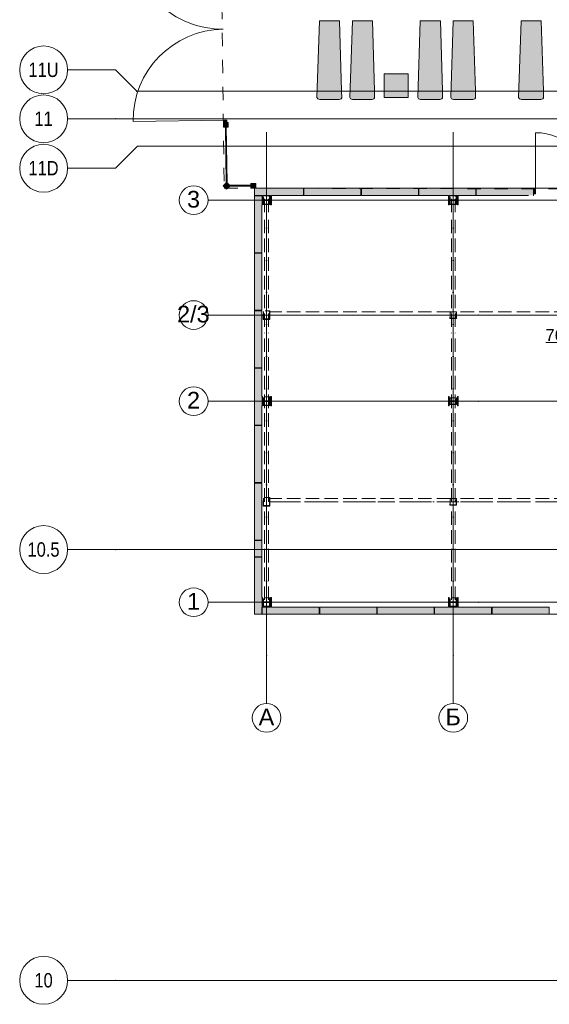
# Model space of a CAD drawing. Header units: millimetres. Extents: x -14761 to 157739, y -22400 to 107990.
# Tile 2 of 256: x -14761 to -3699, y 8500 to 29070. Entities that reach past the tile are written whole.
import ezdxf

# ---------------------------------------------------------------- set-up
doc = ezdxf.new("R2010")
doc.units = ezdxf.units.MM
doc.header["$MEASUREMENT"] = 0
for name, pattern in [('Wipeout_Contour', [1000, 0, -1000]), ('Невидимая', [391.222223, 282.222223, -109]), ('Штриховая', [564.444447, 282.222223, -282.222223]), ('Штрихпунктирная', [670.277762, 352.777767, -176.388884, 0, -141.111112])]:
    doc.linetypes.add(name, pattern=pattern)
for name, color, linetype in [('Интерьер - лежаки 2', 7, 'Continuous'), ('Местность - Забор', 7, 'Continuous'), ('УЛИЦА_Б15_наклонный прогон', 7, 'Continuous'), ('УЛИЦА_Б6', 7, 'Continuous'), ('УЛИЦА_ЗОНЫ', 7, 'Continuous'), ('УЛИЦА_Конструктив бани', 7, 'Continuous'), ('УЛИЦА_Стены бани', 7, 'Continuous'), ('УЛИЦА_Стойки стропильные', 7, 'Continuous'), ('УЛИЦА_Сэндвич-панели бани', 7, 'Continuous'), ('Элемент модели - Зоны уличных помещений', 7, 'Continuous'), ('Элемент Модели - Оси', 7, 'Continuous'), ('Элемент модели - Оси Улица Бани', 7, 'Continuous')]:
    doc.layers.add(name, color=color, linetype=linetype)
doc.styles.add('СГЕНЕРИР_СТИЛЬ_1', font='txt')
doc.styles.add('СГЕНЕРИР_СТИЛЬ_3', font='txt')

msp = doc.modelspace()

# ---------------------------------------------------------------- hatches: boundary and pattern name
at = {"layer": 'Интерьер - лежаки 2', "linetype": 'Continuous', "lineweight": 0, "true_color": 0xffffff}
for points in [[(-8037, 27585), (-8080, 29044), (-8500, 29044), (-8553, 27445), (-8536, 27419), (-8495, 27404), (-8090, 27404), (-8049, 27419), (-8035, 27440)], [(-7349, 27585), (-7392, 29044), (-7812, 29044), (-7866, 27445), (-7849, 27419), (-7807, 27404), (-7402, 27404), (-7362, 27419), (-7347, 27440)], [(-5930, 27585), (-5973, 29044), (-6393, 29044), (-6446, 27445), (-6430, 27419), (-6388, 27404), (-5983, 27404), (-5942, 27419), (-5928, 27440)], [(-5243, 27585), (-5286, 29044), (-5706, 29044), (-5759, 27445), (-5742, 27419), (-5700, 27404), (-5296, 27404), (-5255, 27419), (-5241, 27440)], [(-3823, 27585), (-3866, 29044), (-4286, 29044), (-4339, 27445), (-4322, 27419), (-4280, 27404), (-3876, 27404), (-3835, 27419), (-3821, 27440)], [(-6648, 27942), (-7148, 27942), (-7148, 27442), (-6648, 27442)]]:
    msp.add_hatch(color=7, dxfattribs=at).paths.add_polyline_path(points)
at = {"layer": 'УЛИЦА_Конструктив бани', "linetype": 'Continuous', "lineweight": 0, "true_color": 0x424b4b}
for points in [[(-9689, 25400), (-9704, 25400), (-9704, 25390), (-9704, 25200), (-9689, 25200), (-9689, 25292), (-9519, 25292), (-9519, 25200), (-9504, 25200), (-9504, 25400), (-9519, 25400), (-9519, 25307), (-9689, 25307)], [(-9704, 25400), (-9704, 25400), (-9689, 25400), (-9689, 25400)], [(-9519, 25400), (-9519, 25400), (-9504, 25400), (-9504, 25400)], [(-5804, 25200), (-5789, 25200), (-5789, 25292), (-5619, 25292), (-5619, 25200), (-5604, 25200), (-5604, 25400), (-5619, 25400), (-5619, 25307), (-5789, 25307), (-5789, 25400), (-5804, 25400)], [(-5804, 25400), (-5804, 25400), (-5789, 25400), (-5789, 25400)], [(-5619, 25400), (-5619, 25400), (-5604, 25400), (-5604, 25400)], [(-9689, 21200), (-9704, 21200), (-9704, 21000), (-9689, 21000), (-9689, 21092), (-9519, 21092), (-9519, 21000), (-9504, 21000), (-9504, 21200), (-9519, 21200), (-9519, 21107), (-9689, 21107)], [(-5604, 21000), (-5604, 21200), (-5619, 21200), (-5619, 21107), (-5789, 21107), (-5789, 21200), (-5804, 21200), (-5804, 21000), (-5789, 21000), (-5789, 21092), (-5619, 21092), (-5619, 21000)], [(-9704, 17000), (-9704, 16800), (-9694, 16800), (-9689, 16800), (-9689, 16892), (-9519, 16892), (-9519, 16800), (-9504, 16800), (-9504, 17000), (-9519, 17000), (-9519, 16907), (-9689, 16907), (-9689, 17000)], [(-5789, 17000), (-5804, 17000), (-5804, 16800), (-5789, 16800), (-5789, 16892), (-5619, 16892), (-5619, 16800), (-5604, 16800), (-5604, 17000), (-5619, 17000), (-5619, 16907), (-5789, 16907)]]:
    msp.add_hatch(color=139, dxfattribs=at).paths.add_polyline_path(points)
at = {"layer": 'УЛИЦА_Стены бани', "linetype": 'Continuous', "lineweight": 0, "true_color": 0x000000}
for points in [[(-4034, 25550), (-4034, 25530), (-4028, 25530), (-4028, 25550)], [(-4034, 25400), (-4028, 25400), (-4028, 25530), (-4034, 25530)]]:
    msp.add_hatch(color=18, dxfattribs=at).paths.add_polyline_path(points)
at = {"layer": 'УЛИЦА_Стены бани', "linetype": 'Continuous', "lineweight": 0, "true_color": 0x7f7f7f}
msp.add_hatch(color=8, dxfattribs=at).paths.add_polyline_path([(-4028, 25435), (-3988, 25435), (-3988, 25550), (-4028, 25550)])
at = {"layer": 'УЛИЦА_Сэндвич-панели бани', "linetype": 'Continuous', "lineweight": 0, "true_color": 0x000000}
for points in [[(-7634, 25550), (-8824, 25550), (-8824, 25530), (-7634, 25530)], [(-8824, 25400), (-7634, 25400), (-7634, 25530), (-8824, 25530)], [(-6434, 25550), (-7624, 25550), (-7624, 25530), (-6434, 25530)], [(-7624, 25400), (-6434, 25400), (-6434, 25530), (-7624, 25530)], [(-5234, 25550), (-6424, 25550), (-6424, 25530), (-5234, 25530)], [(-5234, 25530), (-6424, 25530), (-6424, 25400), (-5804, 25400), (-5804, 25400), (-5789, 25400), (-5789, 25400), (-5619, 25400), (-5619, 25400), (-5604, 25400), (-5604, 25400), (-5234, 25400)], [(-4034, 25550), (-5225, 25550), (-5225, 25530), (-4034, 25530)], [(-5225, 25400), (-4034, 25400), (-4034, 25530), (-5225, 25530)], [(-9854, 25390), (-9854, 24200), (-9834, 24200), (-9834, 25390)], [(-9704, 24200), (-9704, 25390), (-9834, 25390), (-9834, 24200)], [(-9854, 24190), (-9854, 23000), (-9834, 23000), (-9834, 24190)], [(-9704, 23000), (-9704, 24190), (-9834, 24190), (-9834, 23000)], [(-9854, 22990), (-9854, 21800), (-9834, 21800), (-9834, 22990)], [(-9704, 21800), (-9704, 22990), (-9834, 22990), (-9834, 21800)], [(-9854, 21790), (-9854, 20600), (-9834, 20600), (-9834, 21790)], [(-9704, 20600), (-9704, 21790), (-9834, 21790), (-9834, 20600)], [(-9854, 20590), (-9854, 19400), (-9834, 19400), (-9834, 20590)], [(-9704, 19400), (-9704, 20590), (-9834, 20590), (-9834, 19400)], [(-9854, 19390), (-9854, 18200), (-9834, 18200), (-9834, 19390)], [(-9704, 18200), (-9704, 19390), (-9834, 19390), (-9834, 18200)], [(-9854, 18190), (-9854, 17850), (-9834, 17850), (-9834, 18190)], [(-9704, 17850), (-9704, 18190), (-9834, 18190), (-9834, 17850)], [(-9854, 17840), (-9854, 16650), (-9834, 16650), (-9834, 17840)], [(-9704, 16650), (-9704, 17840), (-9834, 17840), (-9834, 16650)], [(-8504, 16800), (-9694, 16800), (-9694, 16670), (-8504, 16670)], [(-9694, 16650), (-8504, 16650), (-8504, 16670), (-9694, 16670)], [(-7304, 16800), (-8494, 16800), (-8494, 16670), (-7304, 16670)], [(-8494, 16650), (-7304, 16650), (-7304, 16670), (-8494, 16670)], [(-6104, 16800), (-7294, 16800), (-7294, 16670), (-6104, 16670)], [(-7294, 16650), (-6104, 16650), (-6104, 16670), (-7294, 16670)], [(-4904, 16800), (-6094, 16800), (-6094, 16670), (-4904, 16670)], [(-6094, 16650), (-4904, 16650), (-4904, 16670), (-6094, 16670)], [(-3704, 16800), (-4894, 16800), (-4894, 16670), (-3704, 16670)], [(-4894, 16650), (-3704, 16650), (-3704, 16670), (-4894, 16670)]]:
    msp.add_hatch(color=18, dxfattribs=at).paths.add_polyline_path(points)

# ---------------------------------------------------------------- linework, layer by layer
at = {"color": 7, "linetype": 'Continuous', "lineweight": 15, "flags": 128}
msp.add_lwpolyline([(-9854, 25550), (-9854, 16650), (32946, 16650), (32946, 23150), (28145, 23150), (28145, 25550)], close=True, dxfattribs=at)
at = {"layer": 'Интерьер - лежаки 2', "color": 7, "linetype": 'Continuous', "lineweight": 15}
for p, q in [((-6648, 27942), (-7148, 27942)), ((-7148, 27942), (-7148, 27442)), ((-6648, 27442), (-6648, 27942)), ((-7148, 27442), (-6648, 27442))]:
    msp.add_line(p, q, dxfattribs=at)
at = {"layer": 'Интерьер - лежаки 2', "color": 7, "linetype": 'Continuous', "lineweight": 15, "flags": 128}
for points in [[(-8037, 27585), (-8035, 27440), (-8049, 27419), (-8090, 27404), (-8495, 27404), (-8536, 27419), (-8553, 27445), (-8500, 29044), (-8080, 29044)], [(-7349, 27585), (-7347, 27440), (-7362, 27419), (-7402, 27404), (-7807, 27404), (-7849, 27419), (-7866, 27445), (-7812, 29044), (-7392, 29044)], [(-5930, 27585), (-5928, 27440), (-5942, 27419), (-5983, 27404), (-6388, 27404), (-6430, 27419), (-6446, 27445), (-6393, 29044), (-5973, 29044)], [(-5243, 27585), (-5241, 27440), (-5255, 27419), (-5296, 27404), (-5700, 27404), (-5742, 27419), (-5759, 27445), (-5706, 29044), (-5286, 29044)], [(-3823, 27585), (-3821, 27440), (-3835, 27419), (-3876, 27404), (-4280, 27404), (-4322, 27419), (-4339, 27445), (-4286, 29044), (-3866, 29044)]]:
    msp.add_lwpolyline(points, close=True, dxfattribs=at)
at = {"layer": 'Местность - Забор', "color": 7, "linetype": 'Continuous', "lineweight": 15}
msp.add_arc((-10534, 30778), 1905, 180.7157, 270.7157, dxfattribs=at)
at = {"layer": 'УЛИЦА_Б15_наклонный прогон', "color": 7, "linetype": 'Невидимая', "lineweight": 15}
for p, q in [((-9644, 25047), (-9644, 25390)), ((-9564, 25390), (-9644, 25390)), ((-9564, 25047), (-9564, 25390)), ((-5744, 25047), (-5744, 25390)), ((-5664, 25390), (-5744, 25390)), ((-5664, 25047), (-5664, 25390)), ((-9644, 22651), (-9644, 24921)), ((-9564, 22651), (-9564, 24921)), ((-5744, 22651), (-5744, 24921)), ((-5664, 22651), (-5664, 24921)), ((-9644, 19000), (-9644, 22526)), ((-9564, 19000), (-9564, 22526)), ((-5744, 19000), (-5744, 22526)), ((-5664, 19000), (-5664, 22526)), ((-9644, 16949), (-9644, 18874)), ((-9564, 16949), (-9564, 18874)), ((-5744, 16949), (-5744, 18874)), ((-5664, 16949), (-5664, 18874)), ((-9644, 16810), (-9644, 16824)), ((-9564, 16810), (-9644, 16810)), ((-9564, 16810), (-9564, 16824)), ((-5744, 16810), (-5744, 16824)), ((-5664, 16810), (-5744, 16810)), ((-5664, 16810), (-5664, 16824))]:
    msp.add_line(p, q, dxfattribs=at)
at = {"layer": 'УЛИЦА_Б15_наклонный прогон', "color": 7, "linetype": 'Штрихпунктирная', "lineweight": 15}
for p, q in [((-9604, 16810), (-9604, 25390)), ((-5704, 16810), (-5704, 25390))]:
    msp.add_line(p, q, dxfattribs=at)
at = {"layer": 'УЛИЦА_Б6', "color": 7, "linetype": 'Невидимая', "lineweight": 15}
for p, q in [((-5766, 22964), (-9534, 22964)), ((-9534, 22964), (-9534, 22900)), ((-5766, 22964), (-9534, 22964)), ((-9534, 22964), (-9534, 22900)), ((-5766, 22900), (-9534, 22900)), ((-5766, 22900), (-9534, 22900)), ((-966, 22964), (-5641, 22964)), ((-966, 22964), (-5641, 22964)), ((-966, 22900), (-5641, 22900)), ((-966, 22900), (-5641, 22900)), ((-5766, 19064), (-9534, 19064)), ((-9534, 19064), (-9534, 19000)), ((-5766, 19064), (-9534, 19064)), ((-9534, 19064), (-9534, 19000)), ((-5766, 19000), (-9534, 19000)), ((-5766, 19000), (-9534, 19000)), ((-966, 19064), (-5641, 19064)), ((-966, 19064), (-5641, 19064)), ((-966, 19000), (-5641, 19000)), ((-966, 19000), (-5641, 19000))]:
    msp.add_line(p, q, dxfattribs=at)
at = {"layer": 'УЛИЦА_Б6', "color": 7, "linetype": 'Штрихпунктирная', "lineweight": 15}
for p, q in [((32626, 22900), (-9534, 22900)), ((32626, 22900), (-9534, 22900)), ((32626, 19000), (-9534, 19000)), ((32626, 19000), (-9534, 19000))]:
    msp.add_line(p, q, dxfattribs=at)
at = {"layer": 'УЛИЦА_ЗОНЫ', "color": 7, "linetype": 'Continuous', "lineweight": 15}
msp.add_line((-3769, 22327), (-2468, 22327), dxfattribs=at)
at = {"layer": 'УЛИЦА_Конструктив бани', "color": 7, "linetype": 'Continuous', "lineweight": 15}
for p, q in [((-9604, 25380), (-9604, 25480)), ((-5704, 25380), (-5704, 25480)), ((-9684, 25300), (-9784, 25300)), ((-9604, 25220), (-9604, 25120)), ((-9524, 25300), (-9424, 25300)), ((-5784, 25300), (-5884, 25300)), ((-5704, 25220), (-5704, 25120)), ((-5624, 25300), (-5524, 25300)), ((-9604, 21180), (-9604, 21280)), ((-5704, 21180), (-5704, 21280)), ((-9684, 21100), (-9784, 21100)), ((-9604, 21020), (-9604, 20920)), ((-9524, 21100), (-9424, 21100)), ((-5784, 21100), (-5884, 21100)), ((-5704, 21020), (-5704, 20920)), ((-5624, 21100), (-5524, 21100)), ((-9604, 16980), (-9604, 17080)), ((-5704, 16980), (-5704, 17080)), ((-9684, 16900), (-9784, 16900)), ((-9524, 16900), (-9424, 16900)), ((-5784, 16900), (-5884, 16900)), ((-5624, 16900), (-5524, 16900)), ((-9604, 16820), (-9604, 16720)), ((-5704, 16820), (-5704, 16720))]:
    msp.add_line(p, q, dxfattribs=at)
at = {"layer": 'УЛИЦА_Конструктив бани', "color": 7, "linetype": 'Continuous', "lineweight": 15, "flags": 128}
for points in [[(-9704, 25400), (-9704, 25390)], [(-9704, 25200), (-9689, 25200), (-9689, 25292), (-9519, 25292), (-9519, 25200), (-9504, 25200), (-9504, 25400)], [(-9519, 25400), (-9519, 25307), (-9689, 25307), (-9689, 25400)], [(-5804, 25400), (-5804, 25200), (-5789, 25200), (-5789, 25292), (-5619, 25292), (-5619, 25200), (-5604, 25200), (-5604, 25400)], [(-5619, 25400), (-5619, 25307), (-5789, 25307), (-5789, 25400)], [(-9704, 21000), (-9689, 21000), (-9689, 21092), (-9519, 21092), (-9519, 21000), (-9504, 21000), (-9504, 21200), (-9519, 21200), (-9519, 21107), (-9689, 21107), (-9689, 21200), (-9704, 21200)], [(-9504, 16800), (-9504, 17000), (-9519, 17000), (-9519, 16907), (-9689, 16907), (-9689, 17000), (-9704, 17000)], [(-9689, 16800), (-9689, 16892), (-9519, 16892), (-9519, 16800)], [(-5604, 16800), (-5604, 17000), (-5619, 17000), (-5619, 16907), (-5789, 16907), (-5789, 17000), (-5804, 17000), (-5804, 16800)], [(-5789, 16800), (-5789, 16892), (-5619, 16892), (-5619, 16800)], [(-9704, 16800), (-9694, 16800)]]:
    msp.add_lwpolyline(points, dxfattribs=at)
msp.add_lwpolyline([(-5604, 21000), (-5604, 21200), (-5619, 21200), (-5619, 21107), (-5789, 21107), (-5789, 21200), (-5804, 21200), (-5804, 21000), (-5789, 21000), (-5789, 21092), (-5619, 21092), (-5619, 21000)], close=True, dxfattribs=at)
at = {"layer": 'УЛИЦА_Конструктив бани', "color": 7, "linetype": 'Continuous', "lineweight": 15}
for p in [(-9604, 25300), (-5704, 25300), (-9604, 21100), (-5704, 21100), (-9604, 16900), (-5704, 16900)]:
    msp.add_point(p, dxfattribs=at)
at = {"layer": 'УЛИЦА_Стены бани', "color": 7, "linetype": 'Continuous', "lineweight": 15}
for p, q in [((-3988, 25550), (-3988, 26710)), ((-4028, 25550), (-4028, 25530)), ((-3988, 25550), (-4028, 25550)), ((-4028, 25550), (-4028, 25435)), ((-4028, 25550), (-4028, 25530)), ((-4028, 25550), (-4028, 25530)), ((-4028, 25530), (-4028, 25435)), ((-4028, 25530), (-4028, 25435)), ((-4028, 25530), (-4028, 25435)), ((-3988, 25435), (-3988, 25550)), ((-4028, 25435), (-4028, 25400)), ((-4028, 25435), (-3988, 25435)), ((-4028, 25435), (-4028, 25400))]:
    msp.add_line(p, q, dxfattribs=at)
at = {"layer": 'УЛИЦА_Стены бани', "color": 7, "linetype": 'Continuous', "lineweight": 15, "flags": 128}
for points in [[(-4028, 25550), (-4034, 25550)], [(-4034, 25400), (-4028, 25400)]]:
    msp.add_lwpolyline(points, dxfattribs=at)
at = {"layer": 'УЛИЦА_Стены бани', "color": 7, "linetype": 'Continuous', "lineweight": 15}
msp.add_arc((-3988, 25550), 1160, 0, 90, dxfattribs=at)
at = {"layer": 'УЛИЦА_Стойки стропильные', "color": 7, "linetype": 'Невидимая', "lineweight": 15, "flags": 128}
for points in [[(-9534, 25210), (-9534, 25390), (-9674, 25390), (-9674, 25210)], [(-9542, 25218), (-9666, 25218), (-9666, 25382), (-9542, 25382)], [(-5634, 25210), (-5634, 25390), (-5774, 25390), (-5774, 25210)], [(-5642, 25218), (-5766, 25218), (-5766, 25382), (-5642, 25382)], [(-9534, 22810), (-9534, 22990), (-9674, 22990), (-9674, 22810)], [(-9542, 22818), (-9666, 22818), (-9666, 22982), (-9542, 22982)], [(-5634, 22830), (-5634, 22970), (-5774, 22970), (-5774, 22830)], [(-5642, 22838), (-5766, 22838), (-5766, 22962), (-5642, 22962)], [(-9534, 21010), (-9534, 21190), (-9674, 21190), (-9674, 21010)], [(-9542, 21018), (-9666, 21018), (-9666, 21182), (-9542, 21182)], [(-5634, 21030), (-5634, 21170), (-5774, 21170), (-5774, 21030)], [(-5642, 21038), (-5766, 21038), (-5766, 21162), (-5642, 21162)], [(-9534, 18910), (-9534, 19090), (-9674, 19090), (-9674, 18910)], [(-9542, 18918), (-9666, 18918), (-9666, 19082), (-9542, 19082)], [(-5634, 18930), (-5634, 19070), (-5774, 19070), (-5774, 18930)], [(-5642, 18938), (-5766, 18938), (-5766, 19062), (-5642, 19062)], [(-9534, 16810), (-9534, 16990), (-9674, 16990), (-9674, 16810)], [(-9542, 16818), (-9666, 16818), (-9666, 16982), (-9542, 16982)], [(-5634, 16810), (-5634, 16990), (-5774, 16990), (-5774, 16810)], [(-5642, 16818), (-5766, 16818), (-5766, 16982), (-5642, 16982)]]:
    msp.add_lwpolyline(points, close=True, dxfattribs=at)
at = {"layer": 'УЛИЦА_Сэндвич-панели бани', "color": 7, "linetype": 'Continuous', "lineweight": 15, "flags": 128}
for points in [[(-9633, 25550), (-9687, 25550)], [(-9519, 25550), (-9573, 25550)], [(-9399, 25550), (-9459, 25550)], [(-9279, 25550), (-9339, 25550)], [(-9159, 25550), (-9219, 25550)], [(-9039, 25550), (-9099, 25550)], [(-8919, 25550), (-8979, 25550)], [(-8834, 25550), (-8859, 25550)], [(-8834, 25550), (-8834, 25530)], [(-8834, 25530), (-8834, 25400)], [(-8799, 25550), (-8824, 25550)], [(-8824, 25550), (-8824, 25530)], [(-8824, 25530), (-8824, 25400)], [(-8679, 25550), (-8739, 25550)], [(-8559, 25550), (-8619, 25550)], [(-8439, 25550), (-8499, 25550)], [(-8319, 25550), (-8379, 25550)], [(-8199, 25550), (-8259, 25550)], [(-8079, 25550), (-8139, 25550)], [(-7959, 25550), (-8019, 25550)], [(-7839, 25550), (-7899, 25550)], [(-7719, 25550), (-7779, 25550)], [(-7634, 25550), (-7659, 25550)], [(-7634, 25550), (-7634, 25530)], [(-7634, 25530), (-7634, 25400)], [(-7599, 25550), (-7624, 25550)], [(-7624, 25550), (-7624, 25530)], [(-7624, 25530), (-7624, 25400)], [(-7479, 25550), (-7539, 25550)], [(-7359, 25550), (-7419, 25550)], [(-7239, 25550), (-7299, 25550)], [(-7119, 25550), (-7179, 25550)], [(-6999, 25550), (-7059, 25550)], [(-6879, 25550), (-6939, 25550)], [(-6759, 25550), (-6819, 25550)], [(-6639, 25550), (-6699, 25550)], [(-6519, 25550), (-6579, 25550)], [(-6434, 25550), (-6459, 25550)], [(-6434, 25550), (-6434, 25530)], [(-6434, 25530), (-6434, 25400)], [(-6399, 25550), (-6424, 25550)], [(-6424, 25550), (-6424, 25530)], [(-6424, 25530), (-6424, 25400)], [(-6279, 25550), (-6339, 25550)], [(-6159, 25550), (-6219, 25550)], [(-6039, 25550), (-6099, 25550)], [(-5919, 25550), (-5979, 25550)], [(-5799, 25550), (-5859, 25550)], [(-5679, 25550), (-5739, 25550)], [(-5559, 25550), (-5619, 25550)], [(-5439, 25550), (-5499, 25550)], [(-5319, 25550), (-5379, 25550)], [(-5234, 25550), (-5259, 25550)], [(-5234, 25550), (-5234, 25530)], [(-5234, 25530), (-5234, 25400)], [(-5199, 25550), (-5225, 25550)], [(-5225, 25550), (-5225, 25530)], [(-5225, 25530), (-5225, 25400)], [(-5079, 25550), (-5139, 25550)], [(-4959, 25550), (-5019, 25550)], [(-4839, 25550), (-4899, 25550)], [(-4719, 25550), (-4779, 25550)], [(-4599, 25550), (-4659, 25550)], [(-4479, 25550), (-4539, 25550)], [(-4359, 25550), (-4419, 25550)], [(-4239, 25550), (-4299, 25550)], [(-4119, 25550), (-4179, 25550)], [(-4034, 25550), (-4059, 25550)], [(-9854, 25400), (-9704, 25400)], [(-9854, 25390), (-9834, 25390)], [(-9854, 25390), (-9854, 24200)], [(-9834, 25390), (-9704, 25390)], [(-9689, 25400), (-9519, 25400)], [(-9504, 25400), (-8834, 25400)], [(-8824, 25400), (-7634, 25400)], [(-7624, 25400), (-6434, 25400)], [(-6424, 25400), (-5804, 25400)], [(-5789, 25400), (-5619, 25400)], [(-5604, 25400), (-5234, 25400)], [(-5225, 25400), (-4133, 25400)], [(-9704, 24200), (-9704, 25200)], [(-9854, 24200), (-9834, 24200)], [(-9854, 24190), (-9834, 24190)], [(-9854, 24190), (-9854, 23000)], [(-9834, 24200), (-9704, 24200)], [(-9834, 24190), (-9704, 24190)], [(-9704, 23000), (-9704, 24190)], [(-9854, 23000), (-9834, 23000)], [(-9854, 22990), (-9834, 22990)], [(-9854, 22990), (-9854, 21800)], [(-9834, 23000), (-9704, 23000)], [(-9834, 22990), (-9704, 22990)], [(-9704, 21800), (-9704, 22990)], [(-9854, 21800), (-9834, 21800)], [(-9854, 21790), (-9834, 21790)], [(-9854, 21790), (-9854, 20600)], [(-9834, 21800), (-9704, 21800)], [(-9834, 21790), (-9704, 21790)], [(-9704, 21200), (-9704, 21790)], [(-9704, 20600), (-9704, 21000)], [(-9854, 20600), (-9834, 20600)], [(-9854, 20590), (-9834, 20590)], [(-9854, 20590), (-9854, 19400)], [(-9834, 20600), (-9704, 20600)], [(-9834, 20590), (-9704, 20590)], [(-9704, 19400), (-9704, 20590)], [(-9854, 19400), (-9834, 19400)], [(-9854, 19390), (-9834, 19390)], [(-9854, 19390), (-9854, 18200)], [(-9834, 19400), (-9704, 19400)], [(-9834, 19390), (-9704, 19390)], [(-9704, 18200), (-9704, 19390)], [(-9854, 18200), (-9834, 18200)], [(-9854, 18190), (-9834, 18190)], [(-9854, 18190), (-9854, 17850)], [(-9834, 18200), (-9704, 18200)], [(-9834, 18190), (-9704, 18190)], [(-9704, 17850), (-9704, 18190)], [(-9854, 17850), (-9834, 17850)], [(-9854, 17840), (-9834, 17840)], [(-9854, 17840), (-9854, 16650)], [(-9834, 17850), (-9704, 17850)], [(-9834, 17840), (-9704, 17840)], [(-9704, 17000), (-9704, 17840)], [(-9704, 16650), (-9704, 16800)], [(-9694, 16670), (-9694, 16800)], [(-9694, 16650), (-9694, 16670)], [(-9519, 16800), (-9689, 16800)], [(-8504, 16800), (-9504, 16800)], [(-8504, 16670), (-8504, 16800)], [(-8504, 16650), (-8504, 16670)], [(-7304, 16800), (-8494, 16800)], [(-8494, 16670), (-8494, 16800)], [(-8494, 16650), (-8494, 16670)], [(-7304, 16670), (-7304, 16800)], [(-7304, 16650), (-7304, 16670)], [(-6104, 16800), (-7294, 16800)], [(-7294, 16670), (-7294, 16800)], [(-7294, 16650), (-7294, 16670)], [(-6104, 16670), (-6104, 16800)], [(-6104, 16650), (-6104, 16670)], [(-5804, 16800), (-6094, 16800)], [(-6094, 16670), (-6094, 16800)], [(-6094, 16650), (-6094, 16670)], [(-5619, 16800), (-5789, 16800)], [(-4904, 16800), (-5604, 16800)], [(-4904, 16670), (-4904, 16800)], [(-4904, 16650), (-4904, 16670)], [(-3704, 16800), (-4894, 16800)], [(-4894, 16670), (-4894, 16800)], [(-4894, 16650), (-4894, 16670)], [(-3704, 16670), (-3704, 16800)], [(-3704, 16650), (-3704, 16670)], [(-9854, 16650), (-9834, 16650)], [(-9834, 16650), (-9704, 16650)], [(-9694, 16650), (-8504, 16650)], [(-8494, 16650), (-7304, 16650)], [(-7294, 16650), (-6104, 16650)], [(-6094, 16650), (-4904, 16650)], [(-4894, 16650), (-3704, 16650)]]:
    msp.add_lwpolyline(points, dxfattribs=at)
at = {"layer": 'Элемент модели - Зоны уличных помещений', "color": 7, "linetype": 'Штриховая', "lineweight": 15, "flags": 128}
msp.add_lwpolyline([(-10489, 25550), (-9847, 25550), (265, 25527), (28145, 25550), (28145, 23150), (32945, 23150), (32945, 16750), (35945, 16750), (35945, 28825), (29945, 28825), (29945, 30050), (-10545, 30050)], close=True, dxfattribs=at)
at = {"layer": 'Элемент Модели - Оси', "color": 7, "linetype": 'Continuous', "lineweight": 15}
for p, q in [((-12761, 28022), (-13761, 28022)), ((-12314, 27575), (-12761, 28022)), ((-12314, 27575), (155203, 27575)), ((-12761, 27000), (-13761, 27000)), ((-12761, 27000), (155650, 27000)), ((-12302, 26425), (-12761, 25967)), ((-12302, 26425), (155192, 26425)), ((-12761, 25967), (-13761, 25967)), ((-12761, 18000), (-13761, 18000)), ((-12761, 18000), (155650, 18000)), ((-12761, 9000), (-13761, 9000)), ((-12761, 9000), (155650, 9000))]:
    msp.add_line(p, q, dxfattribs=at)
for centre in [(-14261, 28022), (-14261, 27000), (-14261, 25967), (-14261, 18000), (-14261, 9000)]:
    msp.add_circle(centre, 500, dxfattribs=at)
for p in [(-12314, 27575), (-12761, 27000), (-12761, 27000), (-12302, 26425), (-12761, 18000), (-12761, 18000), (-12761, 9000), (-12761, 9000)]:
    msp.add_point(p, dxfattribs=at)
at = {"layer": 'Элемент модели - Оси Улица Бани', "color": 7, "linetype": 'Continuous', "lineweight": 15}
for p, q in [((-9604, 25721), (-9604, 26721)), ((-5704, 25721), (-5704, 26721)), ((-9604, 15784), (-9604, 25721)), ((-5704, 15784), (-5704, 25721)), ((-5171, 25300), (-10827, 25300)), ((29024, 25300), (-5171, 25300)), ((-5171, 22900), (-10827, 22900)), ((29024, 22900), (-5171, 22900)), ((-5171, 21100), (-10827, 21100)), ((29024, 21100), (-5171, 21100)), ((-5171, 16900), (-10827, 16900)), ((29024, 16900), (-5171, 16900)), ((-9604, 15784), (-9604, 14784)), ((-5704, 15784), (-5704, 14784))]:
    msp.add_line(p, q, dxfattribs=at)
for centre in [(-11127, 25300), (-11127, 22900), (-11127, 21100), (-11127, 16900), (-9604, 14484), (-5704, 14484)]:
    msp.add_circle(centre, 300, dxfattribs=at)
for p in [(-5171, 25300), (-5171, 25300), (-5171, 22900), (-5171, 22900), (-5171, 21100), (-5171, 21100), (-5171, 16900), (-5171, 16900), (-9604, 15784), (-9604, 15784), (-5704, 15784), (-5704, 15784)]:
    msp.add_point(p, dxfattribs=at)

# ---------------------------------------------------------------- texts
at = {"layer": 'УЛИЦА_ЗОНЫ', "color": 7, "lineweight": 15, "insert": (-3118, 22457), "char_height": 250, "attachment_point": 5, "style": 'СГЕНЕРИР_СТИЛЬ_1'}
msp.add_mtext('\\A1;{\\pqc;\\fArial|b0|i0|c204|p38;76,22 м²}', dxfattribs=at)
at = {"layer": 'Элемент Модели - Оси', "color": 30, "lineweight": 5, "true_color": 0xff823e, "char_height": 300, "attachment_point": 4, "style": 'СГЕНЕРИР_СТИЛЬ_3'}
for s, insert in [('\\A1;{\\pql;\\pt0;\\fArial Narrow|b0|i0|c204|p34;11U}', (-14578, 28021)), ('\\A1;{\\pql;\\pt0;\\fArial Narrow|b0|i0|c204|p34;11}', (-14453, 27002)), ('\\A1;{\\pql;\\pt0;\\fArial Narrow|b0|i0|c204|p34;11D}', (-14578, 25969)), ('\\A1;{\\pql;\\pt0;\\fArial Narrow|b0|i0|c204|p34;10.5}', (-14597, 18000)), ('\\A1;{\\pql;\\pt0;\\fArial Narrow|b0|i0|c204|p34;10}', (-14453, 9000))]:
    msp.add_mtext(s, dxfattribs=dict(at, insert=insert))
at = {"layer": 'Элемент модели - Оси Улица Бани', "color": 30, "lineweight": 5, "true_color": 0xff823e, "char_height": 350, "attachment_point": 6, "style": 'СГЕНЕРИР_СТИЛЬ_1'}
for s, insert in [('\\A1;{\\pqr;\\pt0;\\fArial|b0|i0|c204|p38;3}', (-10994, 25317)), ('\\A1;{\\pqr;\\pt0;\\fArial|b0|i0|c204|p38;2/3}', (-10794, 22917)), ('\\A1;{\\pqr;\\pt0;\\fArial|b0|i0|c204|p38;2}', (-10994, 21120)), ('\\A1;{\\pqr;\\pt0;\\fArial|b0|i0|c204|p38;1}', (-10994, 16920)), ('\\A1;{\\pqr;\\pt0;\\fArial|b0|i0|c204|p38;А}', (-9444, 14504)), ('\\A1;{\\pqr;\\pt0;\\fArial|b0|i0|c204|p38;Б}', (-5547, 14504))]:
    msp.add_mtext(s, dxfattribs=dict(at, insert=insert))

# ---------------------------------------------------------------- next in the draw order: wipeouts: each hides what was drawn before it
at = {"color": 254, "linetype": 'Wipeout_Contour', "lineweight": 0, "ltscale": 330480.446}
msp.add_wipeout([(-10373, 25605), (-10399, 25605), (-10399, 25595), (-10374, 25595), (-10379, 25590), (-9931, 25590), (-9931, 25595), (-9901, 25595), (-9901, 25605), (-9931, 25605), (-9931, 25610), (-10379, 25610)], dxfattribs=at).dxf.layer = 'Местность - Забор'

# ---------------------------------------------------------------- next in the draw order: hatches: boundary and pattern name
at = {"layer": 'Местность - Забор', "linetype": 'Continuous', "lineweight": 0, "true_color": 0x000000}
msp.add_hatch(color=18, dxfattribs=at).paths.add_polyline_path([(-9901, 25595), (-9931, 25595), (-9931, 25550), (-9831, 25550), (-9831, 25595), (-9861, 25595), (-9861, 25605), (-9831, 25605), (-9831, 25650), (-9931, 25650), (-9931, 25605), (-9901, 25605)])
at = {"layer": 'УЛИЦА_Сэндвич-панели бани', "linetype": 'Continuous', "lineweight": 0, "true_color": 0x000000}
for points in [[(-8834, 25550), (-9854, 25550), (-9854, 25530), (-8834, 25530)], [(-8834, 25530), (-9854, 25530), (-9854, 25400), (-9704, 25400), (-9704, 25400), (-9689, 25400), (-9689, 25400), (-9519, 25400), (-9519, 25400), (-9504, 25400), (-9504, 25400), (-8834, 25400)]]:
    msp.add_hatch(color=18, dxfattribs=at).paths.add_polyline_path(points)

# ---------------------------------------------------------------- next in the draw order: linework, layer by layer
at = {"layer": 'Местность - Забор', "color": 7, "linetype": 'Continuous', "lineweight": 15}
for p, q in [((-9931, 25650), (-9931, 25605)), ((-9831, 25650), (-9931, 25650)), ((-9901, 25605), (-9931, 25605)), ((-9901, 25595), (-9931, 25595)), ((-9931, 25595), (-9931, 25550)), ((-9831, 25550), (-9931, 25550)), ((-9901, 25605), (-9901, 25595)), ((-9861, 25605), (-9861, 25595)), ((-9831, 25605), (-9861, 25605)), ((-9831, 25595), (-9861, 25595)), ((-9831, 25650), (-9831, 25605)), ((-9831, 25595), (-9831, 25550))]:
    msp.add_line(p, q, dxfattribs=at)
at = {"layer": 'УЛИЦА_Сэндвич-панели бани', "color": 7, "linetype": 'Continuous', "lineweight": 15, "flags": 128}
for points in [[(-9854, 25550), (-9854, 25530)], [(-9854, 25530), (-9854, 25400)], [(-9747, 25550), (-9801, 25550)]]:
    msp.add_lwpolyline(points, dxfattribs=at)

# ---------------------------------------------------------------- next in the draw order: wipeouts: each hides what was drawn before it
at = {"color": 254, "linetype": 'Wipeout_Contour', "lineweight": 0, "ltscale": 338976.79065}
msp.add_wipeout([(-10460, 26823), (-10465, 26823), (-10450, 25660), (-10445, 25665), (-10445, 25640), (-10435, 25640), (-10435, 25666), (-10430, 25661), (-10445, 26823), (-10450, 26823), (-10450, 26853), (-10460, 26853)], dxfattribs=at).dxf.layer = 'Местность - Забор'

# ---------------------------------------------------------------- next in the draw order: hatches: boundary and pattern name
at = {"layer": 'Местность - Забор', "linetype": 'Continuous', "lineweight": 0, "true_color": 0x000000}
for points in [[(-10431, 26924), (-10432, 26969), (-10487, 26968), (-10486, 26923)], [(-10461, 26893), (-10461, 26923), (-10506, 26923), (-10505, 26823), (-10460, 26823), (-10460, 26853), (-10450, 26853), (-10450, 26823), (-10405, 26824), (-10406, 26924), (-10451, 26923), (-10451, 26893)], [(-10445, 26853), (-10465, 26853), (-10450, 25640), (-10430, 25640)], [(-10445, 25640), (-10445, 25665), (-10510, 25599), (-10439, 25529), (-10374, 25595), (-10399, 25595), (-10399, 25605), (-10373, 25605), (-10435, 25666), (-10435, 25640)], [(-10399, 25610), (-10399, 25590), (-9901, 25590), (-9901, 25610)]]:
    msp.add_hatch(color=18, dxfattribs=at).paths.add_polyline_path(points)

# ---------------------------------------------------------------- next in the draw order: linework, layer by layer
at = {"layer": 'Местность - Забор', "color": 7, "linetype": 'Continuous', "lineweight": 15}
for p, q in [((-10487, 26968), (-12391, 26944)), ((-10506, 26923), (-10505, 26823)), ((-10461, 26923), (-10506, 26923)), ((-10460, 26823), (-10505, 26823)), ((-10461, 26923), (-10461, 26893)), ((-10451, 26893), (-10461, 26893)), ((-10460, 26853), (-10460, 26823)), ((-10450, 26853), (-10460, 26853)), ((-10406, 26924), (-10451, 26923)), ((-10451, 26923), (-10451, 26893)), ((-10450, 26853), (-10450, 26823)), ((-10405, 26824), (-10450, 26823)), ((-10406, 26924), (-10405, 26824)), ((-10445, 25665), (-10510, 25599)), ((-10510, 25599), (-10439, 25529)), ((-10445, 25665), (-10445, 25640)), ((-10435, 25640), (-10445, 25640)), ((-10374, 25595), (-10439, 25529)), ((-10435, 25666), (-10435, 25640)), ((-10435, 25666), (-10373, 25605)), ((-10399, 25605), (-10399, 25595)), ((-10373, 25605), (-10399, 25605)), ((-10374, 25595), (-10399, 25595))]:
    msp.add_line(p, q, dxfattribs=at)
at = {"layer": 'Местность - Забор', "color": 7, "linetype": 'Continuous', "lineweight": 15, "flags": 128}
for points in [[(-10431, 26924), (-10432, 26969), (-10487, 26968), (-10486, 26923)], [(-10445, 26853), (-10465, 26853), (-10450, 25640), (-10430, 25640)], [(-10399, 25610), (-10399, 25590), (-9901, 25590), (-9901, 25610)]]:
    msp.add_lwpolyline(points, close=True, dxfattribs=at)
for points in [[(-10465, 26823), (-10450, 25660)], [(-10445, 26823), (-10430, 25661)], [(-10379, 25610), (-9931, 25610)], [(-10379, 25590), (-9931, 25590)]]:
    msp.add_lwpolyline(points, dxfattribs=at)
at = {"layer": 'Местность - Забор', "color": 7, "linetype": 'Continuous', "lineweight": 15}
msp.add_arc((-10487, 26968), 1905, 90.7157, 180.7157, dxfattribs=at)

doc.saveas('drawing.dxf')
